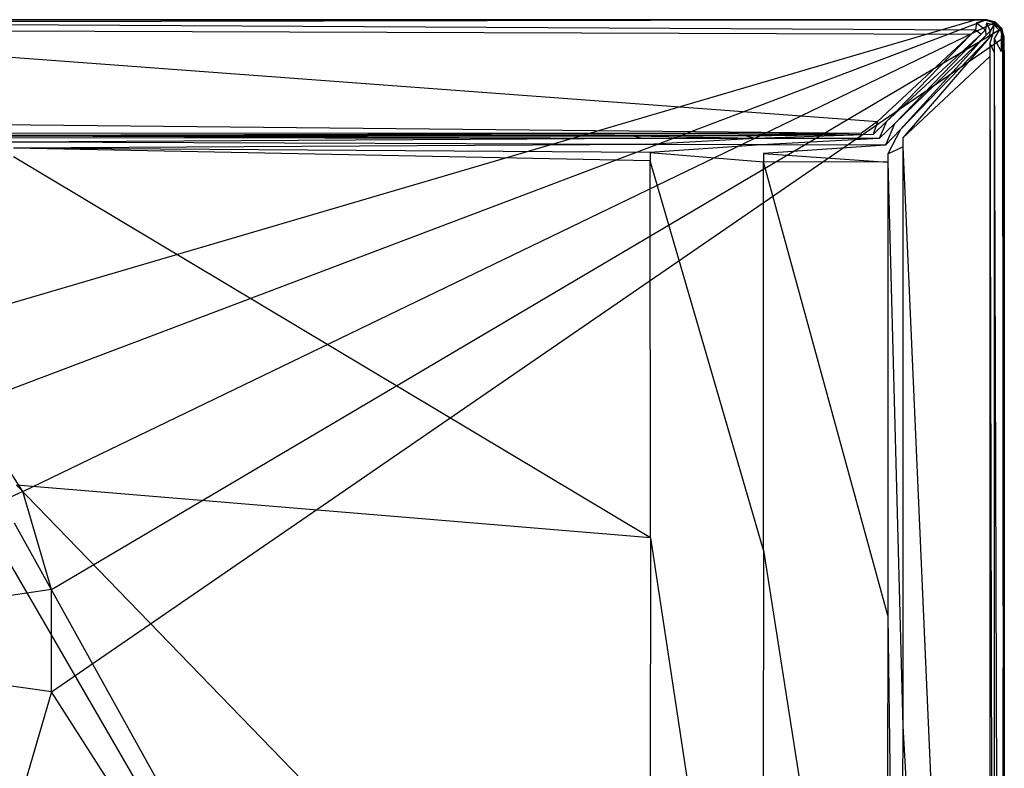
# Model space of a CAD drawing. Extents: x 0 to 0.9, y -0.75 to 0.
# Tile 7 of 7: x 0.561 to 0.9, y -0.257 to 0. Entities that reach past the tile are written whole.
import ezdxf

# ---------------------------------------------------------------- set-up
doc = ezdxf.new("R2010")
doc.units = 0
doc.layers.add('L1_WANNE_N_UDA9075ARA248V___0__', color=7, linetype='CONTINUOUS')

msp = doc.modelspace()

# ---------------------------------------------------------------- linework, layer by layer
at = {"layer": 'L1_WANNE_N_UDA9075ARA248V___0__', "color": 8}
for points, invisible_edges in [([(0.45, 0, 0.002053), (0.890241, 0), (0.45, 0), (0.45, 0, 0.002053)], 13), ([(0.890241, 0), (0.45, 0, 0.002053), (0.890264, 0, 0.002101), (0.890241, 0)], 14), ([(0.45, 0), (0.889601, -0.000171), (0.45, -0.000162), (0.45, 0)], 13), ([(0.889601, -0.000171), (0.45, 0), (0.890241, 0), (0.889601, -0.000171)], 14), ([(0.45, 0, 0.042676), (0.890264, 0, 0.002101), (0.45, 0, 0.002053), (0.45, 0, 0.042676)], 13), ([(0.890264, 0, 0.002101), (0.45, 0, 0.042676), (0.890556, 0, 0.043338), (0.890264, 0, 0.002101)], 14), ([(0.45, -0.001027, 0.046974), (0.890592, 0, 0.044495), (0.45, 0, 0.044495), (0.45, -0.001027, 0.046974)], 13), ([(0.890592, 0, 0.044495), (0.45, -0.001027, 0.046974), (0.890456, -0.00104, 0.046974), (0.890592, 0, 0.044495)], 14), ([(0.45, 0, 0.044495), (0.890556, 0, 0.043338), (0.45, 0, 0.042676), (0.45, 0, 0.044495)], 13), ([(0.890556, 0, 0.043338), (0.45, 0, 0.044495), (0.890592, 0, 0.044495), (0.890556, 0, 0.043338)], 14), ([(0.890241, 0), (0.893404, -0.000197), (0.889601, -0.000171), (0.890241, 0)], 13), ([(0.890264, 0, 0.002101), (0.893992, 0), (0.890241, 0), (0.890264, 0, 0.002101)], 13), ([(0.893404, -0.000197), (0.890241, 0), (0.893992, 0), (0.893404, -0.000197)], 14), ([(0.893992, 0), (0.890264, 0, 0.002101), (0.893992, 0, 0.002101), (0.893992, 0)], 14), ([(0.890556, 0, 0.043338), (0.893992, 0, 0.002101), (0.890264, 0, 0.002101), (0.890556, 0, 0.043338)], 13), ([(0.890456, -0.00104, 0.046974), (0.893992, 0, 0.044495), (0.890592, 0, 0.044495), (0.890456, -0.00104, 0.046974)], 13), ([(0.893992, 0, 0.044495), (0.890456, -0.00104, 0.046974), (0.893856, -0.00104, 0.046974), (0.893992, 0, 0.044495)], 14), ([(0.893992, 0, 0.002101), (0.890556, 0, 0.043338), (0.893992, 0, 0.043344), (0.893992, 0, 0.002101)], 14), ([(0.890592, 0, 0.044495), (0.893992, 0, 0.043344), (0.890556, 0, 0.043338), (0.890592, 0, 0.044495)], 13), ([(0.893992, 0, 0.043344), (0.890592, 0, 0.044495), (0.893992, 0, 0.044495), (0.893992, 0, 0.043344)], 14), ([(0.893992, 0), (0.89645, -0.001043), (0.893404, -0.000197), (0.893992, 0)], 13), ([(0.893856, -0.00104, 0.046974), (0.89644, -0.00177, 0.046974), (0.893992, 0, 0.044495), (0.893856, -0.00104, 0.046974)], 14), ([(0.893992, 0, 0.002101), (0.896996, -0.000806, 0.043344), (0.896996, -0.000806, 0.002101), (0.893992, 0, 0.002101)], 13), ([(0.896996, -0.000806, 0.043344), (0.893992, 0, 0.002101), (0.893992, 0, 0.043344), (0.896996, -0.000806, 0.043344)], 14), ([(0.89645, -0.001043), (0.893992, 0), (0.896996, -0.000806), (0.89645, -0.001043)], 14), ([(0.893992, 0, 0.044495), (0.896996, -0.000806, 0.043344), (0.893992, 0, 0.043344), (0.893992, 0, 0.044495)], 13), ([(0.896996, -0.000806, 0.043344), (0.893992, 0, 0.044495), (0.896996, -0.000806, 0.044495), (0.896996, -0.000806, 0.043344)], 14), ([(0.89644, -0.00177, 0.046974), (0.896996, -0.000806, 0.044495), (0.893992, 0, 0.044495), (0.89644, -0.00177, 0.046974)], 14), ([(0.893992, 0), (0.896996, -0.000806, 0.002101), (0.896996, -0.000806), (0.893992, 0)], 13), ([(0.896996, -0.000806, 0.002101), (0.893992, 0), (0.893992, 0, 0.002101), (0.896996, -0.000806, 0.002101)], 14), ([(0.484774, -0.095058), (0.45, -0.000162), (0.889601, -0.000171), (0.484774, -0.095058)], 14), ([(0.890134, -0.003508, 0.048), (0.45, -0.001027, 0.046974), (0.45, -0.003508, 0.048), (0.890134, -0.003508, 0.048)], 13), ([(0.45, -0.001027, 0.046974), (0.890134, -0.003508, 0.048), (0.890456, -0.00104, 0.046974), (0.45, -0.001027, 0.046974)], 14), ([(0.889601, -0.000171), (0.51673, -0.109667), (0.484774, -0.095058), (0.889601, -0.000171)], 13), ([(0.51673, -0.109667), (0.889601, -0.000171), (0.893404, -0.000197), (0.51673, -0.109667)], 14), ([(0.893404, -0.000197), (0.54328, -0.132696), (0.51673, -0.109667), (0.893404, -0.000197)], 13), ([(0.54328, -0.132696), (0.893404, -0.000197), (0.89645, -0.001043), (0.54328, -0.132696)], 14), ([(0.89645, -0.001043), (0.562274, -0.16228), (0.54328, -0.132696), (0.89645, -0.001043)], 13), ([(0.562274, -0.16228), (0.89645, -0.001043), (0.898679, -0.003293), (0.562274, -0.16228)], 14), ([(0.898679, -0.003293), (0.572171, -0.196022), (0.562274, -0.16228), (0.898679, -0.003293)], 13), ([(0.572171, -0.196022), (0.898679, -0.003293), (0.8995, -0.006355), (0.572171, -0.196022)], 14), ([(0.893531, -0.003508, 0.048), (0.890456, -0.00104, 0.046974), (0.890134, -0.003508, 0.048), (0.893531, -0.003508, 0.048)], 13), ([(0.890456, -0.00104, 0.046974), (0.893531, -0.003508, 0.048), (0.893856, -0.00104, 0.046974), (0.890456, -0.00104, 0.046974)], 14), ([(0.895182, -0.003951, 0.048), (0.893856, -0.00104, 0.046974), (0.893531, -0.003508, 0.048), (0.895182, -0.003951, 0.048)], 13), ([(0.893856, -0.00104, 0.046974), (0.895182, -0.003951, 0.048), (0.89644, -0.00177, 0.046974), (0.893856, -0.00104, 0.046974)], 14), ([(0.896053, -0.004823, 0.048), (0.89644, -0.00177, 0.046974), (0.895182, -0.003951, 0.048), (0.896053, -0.004823, 0.048)], 13), ([(0.89644, -0.00177, 0.046974), (0.896053, -0.004823, 0.048), (0.898231, -0.003564, 0.046974), (0.89644, -0.00177, 0.046974)], 14), ([(0.89644, -0.00177, 0.046974), (0.899195, -0.003007, 0.044495), (0.896996, -0.000806, 0.044495), (0.89644, -0.00177, 0.046974)], 14), ([(0.899195, -0.003007, 0.044495), (0.89644, -0.00177, 0.046974), (0.898231, -0.003564, 0.046974), (0.899195, -0.003007, 0.044495)], 13), ([(0.896996, -0.000806), (0.898679, -0.003293), (0.89645, -0.001043), (0.896996, -0.000806)], 13), ([(0.896996, -0.000806, 0.002101), (0.899195, -0.003007, 0.043344), (0.899195, -0.003007, 0.002101), (0.896996, -0.000806, 0.002101)], 13), ([(0.899195, -0.003007, 0.043344), (0.896996, -0.000806, 0.002101), (0.896996, -0.000806, 0.043344), (0.899195, -0.003007, 0.043344)], 14), ([(0.898679, -0.003293), (0.896996, -0.000806), (0.899195, -0.003007), (0.898679, -0.003293)], 14), ([(0.896996, -0.000806, 0.043344), (0.899195, -0.003007, 0.044495), (0.899195, -0.003007, 0.043344), (0.896996, -0.000806, 0.043344)], 13), ([(0.899195, -0.003007, 0.044495), (0.896996, -0.000806, 0.043344), (0.896996, -0.000806, 0.044495), (0.899195, -0.003007, 0.044495)], 14), ([(0.896996, -0.000806), (0.899195, -0.003007, 0.002101), (0.899195, -0.003007), (0.896996, -0.000806)], 13), ([(0.899195, -0.003007, 0.002101), (0.896996, -0.000806), (0.896996, -0.000806, 0.002101), (0.899195, -0.003007, 0.002101)], 14), ([(0.899195, -0.003007, 0.044495), (0.898231, -0.003564, 0.046974), (0.898961, -0.006151, 0.046974), (0.899195, -0.003007, 0.044495)], 14), ([(0.899195, -0.003007), (0.8995, -0.006355), (0.898679, -0.003293), (0.899195, -0.003007)], 13), ([(0.899195, -0.003007, 0.044495), (0.898961, -0.006151, 0.046974), (0.9, -0.006014, 0.044495), (0.899195, -0.003007, 0.044495)], 14), ([(0.899195, -0.003007, 0.002101), (0.9, -0.006014, 0.043344), (0.9, -0.006014, 0.002101), (0.899195, -0.003007, 0.002101)], 13), ([(0.9, -0.006014, 0.043344), (0.899195, -0.003007, 0.002101), (0.899195, -0.003007, 0.043344), (0.9, -0.006014, 0.043344)], 14), ([(0.8995, -0.006355), (0.899195, -0.003007), (0.9, -0.006014), (0.8995, -0.006355)], 14), ([(0.899195, -0.003007, 0.043344), (0.9, -0.006014, 0.044495), (0.9, -0.006014, 0.043344), (0.899195, -0.003007, 0.043344)], 13), ([(0.9, -0.006014, 0.044495), (0.899195, -0.003007, 0.043344), (0.899195, -0.003007, 0.044495), (0.9, -0.006014, 0.044495)], 14), ([(0.899195, -0.003007), (0.9, -0.006014, 0.002101), (0.9, -0.006014), (0.899195, -0.003007)], 13), ([(0.9, -0.006014, 0.002101), (0.899195, -0.003007), (0.899195, -0.003007, 0.002101), (0.9, -0.006014, 0.002101)], 14), ([(0.888608, -0.00493, 0.048), (0.45, -0.003508, 0.048), (0.45, -0.00493, 0.048), (0.888608, -0.00493, 0.048)], 13), ([(0.45, -0.003508, 0.048), (0.888608, -0.00493, 0.048), (0.890134, -0.003508, 0.048), (0.45, -0.003508, 0.048)], 14), ([(0.856337, -0.03501, 0.048), (0.45, -0.00493, 0.048), (0.45, -0.03501, 0.048), (0.856337, -0.03501, 0.048)], 13), ([(0.45, -0.00493, 0.048), (0.856337, -0.03501, 0.048), (0.888608, -0.00493, 0.048), (0.45, -0.00493, 0.048)], 14), ([(0.8995, -0.006355), (0.572171, -0.231189), (0.572171, -0.196022), (0.8995, -0.006355)], 13), ([(0.572171, -0.231189), (0.8995, -0.006355), (0.8995, -0.011202), (0.572171, -0.231189)], 14), ([(0.85944, -0.03501, 0.048), (0.888608, -0.00493, 0.048), (0.856337, -0.03501, 0.048), (0.85944, -0.03501, 0.048)], 13), ([(0.888608, -0.00493, 0.048), (0.85944, -0.03501, 0.048), (0.891992, -0.00493, 0.048), (0.888608, -0.00493, 0.048)], 14), ([(0.862256, -0.035766, 0.048), (0.891992, -0.00493, 0.048), (0.85944, -0.03501, 0.048), (0.862256, -0.035766, 0.048)], 13), ([(0.891992, -0.00493, 0.048), (0.862256, -0.035766, 0.048), (0.893696, -0.005387, 0.048), (0.891992, -0.00493, 0.048)], 14), ([(0.86427, -0.037782, 0.048), (0.893696, -0.005387, 0.048), (0.862256, -0.035766, 0.048), (0.86427, -0.037782, 0.048)], 13), ([(0.893696, -0.005387, 0.048), (0.86427, -0.037782, 0.048), (0.894618, -0.006311, 0.048), (0.893696, -0.005387, 0.048)], 14), ([(0.865025, -0.040601, 0.048), (0.894618, -0.006311, 0.048), (0.86427, -0.037782, 0.048), (0.865025, -0.040601, 0.048)], 13), ([(0.894618, -0.006311, 0.048), (0.865025, -0.040601, 0.048), (0.895075, -0.008016, 0.048), (0.894618, -0.006311, 0.048)], 14), ([(0.891992, -0.00493, 0.048), (0.890134, -0.003508, 0.048), (0.888608, -0.00493, 0.048), (0.891992, -0.00493, 0.048)], 13), ([(0.890134, -0.003508, 0.048), (0.891992, -0.00493, 0.048), (0.893531, -0.003508, 0.048), (0.890134, -0.003508, 0.048)], 14), ([(0.893696, -0.005387, 0.048), (0.893531, -0.003508, 0.048), (0.891992, -0.00493, 0.048), (0.893696, -0.005387, 0.048)], 13), ([(0.893531, -0.003508, 0.048), (0.893696, -0.005387, 0.048), (0.895182, -0.003951, 0.048), (0.893531, -0.003508, 0.048)], 14), ([(0.894618, -0.006311, 0.048), (0.895182, -0.003951, 0.048), (0.893696, -0.005387, 0.048), (0.894618, -0.006311, 0.048)], 13), ([(0.895182, -0.003951, 0.048), (0.894618, -0.006311, 0.048), (0.896053, -0.004823, 0.048), (0.895182, -0.003951, 0.048)], 14), ([(0.895075, -0.008016, 0.048), (0.896053, -0.004823, 0.048), (0.894618, -0.006311, 0.048), (0.895075, -0.008016, 0.048)], 13), ([(0.896053, -0.004823, 0.048), (0.895075, -0.008016, 0.048), (0.896496, -0.006475, 0.048), (0.896053, -0.004823, 0.048)], 14), ([(0.895075, -0.008016, 0.048), (0.896496, -0.011262, 0.048), (0.896496, -0.006475, 0.048), (0.895075, -0.008016, 0.048)], 14), ([(0.896496, -0.006475, 0.048), (0.898231, -0.003564, 0.046974), (0.896053, -0.004823, 0.048), (0.896496, -0.006475, 0.048)], 13), ([(0.898231, -0.003564, 0.046974), (0.896496, -0.006475, 0.048), (0.898961, -0.006151, 0.046974), (0.898231, -0.003564, 0.046974)], 14), ([(0.896496, -0.006475, 0.048), (0.898961, -0.010941, 0.046974), (0.898961, -0.006151, 0.046974), (0.896496, -0.006475, 0.048)], 14), ([(0.898961, -0.010941, 0.046974), (0.896496, -0.006475, 0.048), (0.896496, -0.011262, 0.048), (0.898961, -0.010941, 0.046974)], 13), ([(0.898961, -0.006151, 0.046974), (0.9, -0.010806, 0.044495), (0.9, -0.006014, 0.044495), (0.898961, -0.006151, 0.046974)], 14), ([(0.9, -0.010806, 0.044495), (0.898961, -0.006151, 0.046974), (0.898961, -0.010941, 0.046974), (0.9, -0.010806, 0.044495)], 13), ([(0.9, -0.006014), (0.8995, -0.011202), (0.8995, -0.006355), (0.9, -0.006014)], 13), ([(0.8995, -0.011202), (0.9, -0.006014), (0.9, -0.010806), (0.8995, -0.011202)], 14), ([(0.9, -0.006014), (0.9, -0.010806, 0.002101), (0.9, -0.010806), (0.9, -0.006014)], 13), ([(0.9, -0.010806, 0.002101), (0.9, -0.006014), (0.9, -0.006014, 0.002101), (0.9, -0.010806, 0.002101)], 14), ([(0.9, -0.006014, 0.002101), (0.9, -0.010806, 0.043344), (0.9, -0.010806, 0.002101), (0.9, -0.006014, 0.002101)], 13), ([(0.9, -0.010806, 0.043344), (0.9, -0.006014, 0.002101), (0.9, -0.006014, 0.043344), (0.9, -0.010806, 0.043344)], 14), ([(0.9, -0.006014, 0.043344), (0.9, -0.010806, 0.044495), (0.9, -0.010806, 0.043344), (0.9, -0.006014, 0.043344)], 13), ([(0.9, -0.010806, 0.044495), (0.9, -0.006014, 0.043344), (0.9, -0.006014, 0.044495), (0.9, -0.010806, 0.044495)], 14), ([(0.865025, -0.040601, 0.048), (0.895075, -0.012644, 0.048), (0.895075, -0.008016, 0.048), (0.865025, -0.040601, 0.048)], 14), ([(0.896496, -0.011262, 0.048), (0.895075, -0.008016, 0.048), (0.895075, -0.012644, 0.048), (0.896496, -0.011262, 0.048)], 13), ([(0.899482, -0.743033), (0.572171, -0.231189), (0.8995, -0.011202), (0.899482, -0.743033)], 14), ([(0.865025, -0.043713, 0.048), (0.895075, -0.718795, 0.048), (0.895075, -0.012644, 0.048), (0.865025, -0.043713, 0.048)], 14), ([(0.895075, -0.012644, 0.048), (0.865025, -0.040601, 0.048), (0.865025, -0.043713, 0.048), (0.895075, -0.012644, 0.048)], 13), ([(0.895075, -0.012644, 0.048), (0.896496, -0.743525, 0.048), (0.896496, -0.011262, 0.048), (0.895075, -0.012644, 0.048)], 14), ([(0.896496, -0.743525, 0.048), (0.895075, -0.012644, 0.048), (0.895075, -0.718795, 0.048), (0.896496, -0.743525, 0.048)], 13), ([(0.896496, -0.011262, 0.048), (0.898961, -0.743849, 0.046974), (0.898961, -0.010941, 0.046974), (0.896496, -0.011262, 0.048)], 14), ([(0.898961, -0.743849, 0.046974), (0.896496, -0.011262, 0.048), (0.896496, -0.743525, 0.048), (0.898961, -0.743849, 0.046974)], 13), ([(0.9, -0.010806, 0.044495), (0.898961, -0.743849, 0.046974), (0.9, -0.743986, 0.044495), (0.9, -0.010806, 0.044495)], 13), ([(0.898961, -0.743849, 0.046974), (0.9, -0.010806, 0.044495), (0.898961, -0.010941, 0.046974), (0.898961, -0.743849, 0.046974)], 14), ([(0.8995, -0.011202), (0.9, -0.743986), (0.899482, -0.743033), (0.8995, -0.011202)], 13), ([(0.9, -0.743986), (0.8995, -0.011202), (0.9, -0.010806), (0.9, -0.743986)], 14), ([(0.9, -0.743986), (0.9, -0.010806, 0.002101), (0.9, -0.743986, 0.002101), (0.9, -0.743986)], 13), ([(0.9, -0.010806, 0.002101), (0.9, -0.743986), (0.9, -0.010806), (0.9, -0.010806, 0.002101)], 14), ([(0.9, -0.010806, 0.002101), (0.9, -0.743986, 0.043344), (0.9, -0.743986, 0.002101), (0.9, -0.010806, 0.002101)], 13), ([(0.9, -0.743986, 0.043344), (0.9, -0.010806, 0.002101), (0.9, -0.010806, 0.043344), (0.9, -0.743986, 0.043344)], 14), ([(0.9, -0.010806, 0.043344), (0.9, -0.743986, 0.044495), (0.9, -0.743986, 0.043344), (0.9, -0.010806, 0.043344)], 13), ([(0.9, -0.743986, 0.044495), (0.9, -0.010806, 0.043344), (0.9, -0.010806, 0.044495), (0.9, -0.743986, 0.044495)], 14), ([(0.850886, -0.039017, 0.048), (0.45, -0.03501, 0.048), (0.45, -0.039121, 0.048), (0.850886, -0.039017, 0.048)], 13), ([(0.45, -0.03501, 0.048), (0.850886, -0.039017, 0.048), (0.856337, -0.03501, 0.048), (0.45, -0.03501, 0.048)], 14), ([(0.854857, -0.039523, 0.048), (0.856337, -0.03501, 0.048), (0.850886, -0.039017, 0.048), (0.854857, -0.039523, 0.048)], 13), ([(0.856946, -0.040897, 0.048), (0.85944, -0.03501, 0.048), (0.854857, -0.039523, 0.048), (0.856946, -0.040897, 0.048)], 13), ([(0.856337, -0.03501, 0.048), (0.854857, -0.039523, 0.048), (0.85944, -0.03501, 0.048), (0.856337, -0.03501, 0.048)], 14), ([(0.85944, -0.03501, 0.048), (0.856946, -0.040897, 0.048), (0.862256, -0.035766, 0.048), (0.85944, -0.03501, 0.048)], 14), ([(0.859145, -0.043098, 0.048), (0.862256, -0.035766, 0.048), (0.856946, -0.040897, 0.048), (0.859145, -0.043098, 0.048)], 13), ([(0.862256, -0.035766, 0.048), (0.859145, -0.043098, 0.048), (0.86427, -0.037782, 0.048), (0.862256, -0.035766, 0.048)], 14), ([(0.850886, -0.039017, 0.048), (0.45, -0.040091, 0.047301), (0.808376, -0.039723, 0.047861), (0.850886, -0.039017, 0.048)], 14), ([(0.850886, -0.039017, 0.048), (0.45, -0.039121, 0.048), (0.45, -0.040091, 0.047301), (0.850886, -0.039017, 0.048)], 14), ([(0.808376, -0.039723, 0.047861), (0.45, -0.040091, 0.04584), (0.770013, -0.039789, 0.046228), (0.808376, -0.039723, 0.047861)], 14), ([(0.808376, -0.039723, 0.047861), (0.45, -0.040091, 0.047301), (0.45, -0.040091, 0.04584), (0.808376, -0.039723, 0.047861)], 14), ([(0.770013, -0.039789, 0.046228), (0.45, -0.040091, 0.040248), (0.554011, -0.040076, 0.039699), (0.770013, -0.039789, 0.046228)], 14), ([(0.770013, -0.039789, 0.046228), (0.45, -0.040091, 0.04584), (0.45, -0.040091, 0.040248), (0.770013, -0.039789, 0.046228)], 14), ([(0.772551, -0.040091, 0.046111), (0.770013, -0.039789, 0.046228), (0.554011, -0.040076, 0.039699), (0.772551, -0.040091, 0.046111)], 14), ([(0.772551, -0.040091, 0.046111), (0.554011, -0.040076, 0.039699), (0.55495, -0.040091, 0.038516), (0.772551, -0.040091, 0.046111)], 14), ([(0.775322, -0.040834, 0.046042), (0.55495, -0.040091, 0.038516), (0.557004, -0.040642, 0.038143), (0.775322, -0.040834, 0.046042)], 14), ([(0.775322, -0.040834, 0.046042), (0.772551, -0.040091, 0.046111), (0.55495, -0.040091, 0.038516), (0.775322, -0.040834, 0.046042)], 14), ([(0.558508, -0.042147, 0.038161), (0.775322, -0.040834, 0.046042), (0.557004, -0.040642, 0.038143), (0.558508, -0.042147, 0.038161)], 13), ([(0.811282, -0.040091, 0.047861), (0.808376, -0.039723, 0.047861), (0.770013, -0.039789, 0.046228), (0.811282, -0.040091, 0.047861)], 14), ([(0.811282, -0.040091, 0.047861), (0.770013, -0.039789, 0.046228), (0.772551, -0.040091, 0.046111), (0.811282, -0.040091, 0.047861)], 14), ([(0.814219, -0.040879, 0.047862), (0.772551, -0.040091, 0.046111), (0.775322, -0.040834, 0.046042), (0.814219, -0.040879, 0.047862)], 14), ([(0.814219, -0.040879, 0.047862), (0.811282, -0.040091, 0.047861), (0.772551, -0.040091, 0.046111), (0.814219, -0.040879, 0.047862)], 14), ([(0.811282, -0.040091, 0.047861), (0.850886, -0.039017, 0.048), (0.808376, -0.039723, 0.047861), (0.811282, -0.040091, 0.047861)], 13), ([(0.850886, -0.039017, 0.048), (0.811282, -0.040091, 0.047861), (0.854857, -0.039523, 0.048), (0.850886, -0.039017, 0.048)], 14), ([(0.814219, -0.040879, 0.047862), (0.854857, -0.039523, 0.048), (0.811282, -0.040091, 0.047861), (0.814219, -0.040879, 0.047862)], 13), ([(0.854857, -0.039523, 0.048), (0.814219, -0.040879, 0.047862), (0.856946, -0.040897, 0.048), (0.854857, -0.039523, 0.048)], 14), ([(0.859949, -0.046105, 0.048), (0.86427, -0.037782, 0.048), (0.859145, -0.043098, 0.048), (0.859949, -0.046105, 0.048)], 13), ([(0.86427, -0.037782, 0.048), (0.859949, -0.046105, 0.048), (0.865025, -0.040601, 0.048), (0.86427, -0.037782, 0.048)], 14), ([(0.859949, -0.046105, 0.048), (0.865025, -0.043713, 0.048), (0.865025, -0.040601, 0.048), (0.859949, -0.046105, 0.048)], 14), ([(0.775322, -0.040834, 0.046042), (0.558508, -0.042147, 0.038161), (0.777351, -0.042865, 0.046047), (0.775322, -0.040834, 0.046042)], 14), ([(0.559058, -0.044204, 0.038178), (0.777351, -0.042865, 0.046047), (0.558508, -0.042147, 0.038161), (0.559058, -0.044204, 0.038178)], 13), ([(0.777351, -0.042865, 0.046047), (0.559058, -0.044204, 0.038178), (0.778094, -0.045639, 0.046051), (0.777351, -0.042865, 0.046047)], 14), ([(0.777351, -0.042865, 0.046047), (0.814219, -0.040879, 0.047862), (0.775322, -0.040834, 0.046042), (0.777351, -0.042865, 0.046047)], 13), ([(0.814219, -0.040879, 0.047862), (0.777351, -0.042865, 0.046047), (0.816368, -0.043031, 0.047863), (0.814219, -0.040879, 0.047862)], 14), ([(0.778094, -0.045639, 0.046051), (0.816368, -0.043031, 0.047863), (0.777351, -0.042865, 0.046047), (0.778094, -0.045639, 0.046051)], 13), ([(0.816368, -0.043031, 0.047863), (0.778094, -0.045639, 0.046051), (0.817155, -0.04597, 0.047865), (0.816368, -0.043031, 0.047863)], 14), ([(0.816368, -0.043031, 0.047863), (0.856946, -0.040897, 0.048), (0.814219, -0.040879, 0.047862), (0.816368, -0.043031, 0.047863)], 13), ([(0.856946, -0.040897, 0.048), (0.816368, -0.043031, 0.047863), (0.859145, -0.043098, 0.048), (0.856946, -0.040897, 0.048)], 14), ([(0.817155, -0.04597, 0.047865), (0.859145, -0.043098, 0.048), (0.816368, -0.043031, 0.047863), (0.817155, -0.04597, 0.047865)], 13), ([(0.859145, -0.043098, 0.048), (0.817155, -0.04597, 0.047865), (0.859949, -0.046105, 0.048), (0.859145, -0.043098, 0.048)], 14), ([(0.859949, -0.04896, 0.048), (0.865025, -0.242941, 0.048), (0.865025, -0.043713, 0.048), (0.859949, -0.04896, 0.048)], 14), ([(0.865025, -0.043713, 0.048), (0.859949, -0.046105, 0.048), (0.859949, -0.04896, 0.048), (0.865025, -0.043713, 0.048)], 13), ([(0.895075, -0.718795, 0.048), (0.865025, -0.043713, 0.048), (0.865025, -0.242941, 0.048), (0.895075, -0.718795, 0.048)], 13), ([(0.778094, -0.048508, 0.04606), (0.559058, -0.044204, 0.038178), (0.559058, -0.047111, 0.038214), (0.778094, -0.048508, 0.04606)], 14), ([(0.778094, -0.045639, 0.046051), (0.559058, -0.044204, 0.038178), (0.778094, -0.048508, 0.04606), (0.778094, -0.045639, 0.046051)], 14), ([(0.778286, -0.178235, 0.046398), (0.559058, -0.047111, 0.038214), (0.560088, -0.160102, 0.039585), (0.778286, -0.178235, 0.046398)], 14), ([(0.778286, -0.178235, 0.046398), (0.778094, -0.048508, 0.04606), (0.559058, -0.047111, 0.038214), (0.778286, -0.178235, 0.046398)], 14), ([(0.817155, -0.048829, 0.047867), (0.778094, -0.045639, 0.046051), (0.778094, -0.048508, 0.04606), (0.817155, -0.048829, 0.047867)], 13), ([(0.778094, -0.045639, 0.046051), (0.817155, -0.048829, 0.047867), (0.817155, -0.04597, 0.047865), (0.778094, -0.045639, 0.046051)], 14), ([(0.859949, -0.04896, 0.048), (0.817155, -0.04597, 0.047865), (0.817155, -0.048829, 0.047867), (0.859949, -0.04896, 0.048)], 13), ([(0.817155, -0.04597, 0.047865), (0.859949, -0.04896, 0.048), (0.859949, -0.046105, 0.048), (0.817155, -0.04597, 0.047865)], 14), ([(0.817155, -0.182413, 0.047968), (0.778094, -0.048508, 0.04606), (0.778286, -0.178235, 0.046398), (0.817155, -0.182413, 0.047968)], 14), ([(0.817155, -0.182413, 0.047968), (0.817155, -0.048829, 0.047867), (0.778094, -0.048508, 0.04606), (0.817155, -0.182413, 0.047968)], 14), ([(0.859949, -0.204884, 0.048), (0.817155, -0.048829, 0.047867), (0.817155, -0.182413, 0.047968), (0.859949, -0.204884, 0.048)], 14), ([(0.859949, -0.04896, 0.048), (0.817155, -0.048829, 0.047867), (0.859949, -0.204884, 0.048), (0.859949, -0.04896, 0.048)], 14), ([(0.865025, -0.242941, 0.048), (0.859949, -0.04896, 0.048), (0.859949, -0.204884, 0.048), (0.865025, -0.242941, 0.048)], 13), ([(0.562274, -0.16228), (0.45, -0.213606), (0.54328, -0.132696), (0.562274, -0.16228)], 14), ([(0.572171, -0.196022), (0.45, -0.213606), (0.562274, -0.16228), (0.572171, -0.196022)], 14), ([(0.777862, -0.384753, 0.046402), (0.560088, -0.160102, 0.039585), (0.559439, -0.173179, 0.0396), (0.777862, -0.384753, 0.046402)], 14), ([(0.778286, -0.178235, 0.046398), (0.560088, -0.160102, 0.039585), (0.777862, -0.384753, 0.046402), (0.778286, -0.178235, 0.046398)], 14), ([(0.779628, -0.569176, 0.046406), (0.559439, -0.173179, 0.0396), (0.557403, -0.186284, 0.039618), (0.779628, -0.569176, 0.046406)], 14), ([(0.779628, -0.569176, 0.046406), (0.777862, -0.384753, 0.046402), (0.559439, -0.173179, 0.0396), (0.779628, -0.569176, 0.046406)], 14), ([(0.816782, -0.433499, 0.047969), (0.778286, -0.178235, 0.046398), (0.777862, -0.384753, 0.046402), (0.816782, -0.433499, 0.047969)], 13), ([(0.778286, -0.178235, 0.046398), (0.816782, -0.433499, 0.047969), (0.817155, -0.182413, 0.047968), (0.778286, -0.178235, 0.046398)], 14), ([(0.859588, -0.45305, 0.048), (0.817155, -0.182413, 0.047968), (0.816782, -0.433499, 0.047969), (0.859588, -0.45305, 0.048)], 13), ([(0.817155, -0.182413, 0.047968), (0.859588, -0.45305, 0.048), (0.859949, -0.204884, 0.048), (0.817155, -0.182413, 0.047968)], 14), ([(0.779628, -0.569176, 0.046406), (0.557403, -0.186284, 0.039618), (0.525934, -0.569655, 0.046421), (0.779628, -0.569176, 0.046406)], 14), ([(0.572171, -0.231189), (0.45, -0.213606), (0.572171, -0.196022), (0.572171, -0.231189)], 14), ([(0.864652, -0.55058, 0.048), (0.859949, -0.204884, 0.048), (0.859588, -0.45305, 0.048), (0.864652, -0.55058, 0.048)], 13), ([(0.859949, -0.204884, 0.048), (0.864652, -0.55058, 0.048), (0.865025, -0.242941, 0.048), (0.859949, -0.204884, 0.048)], 14), ([(0.572171, -0.231189), (0.562274, -0.264931), (0.45, -0.213606), (0.572171, -0.231189)], 14), ([(0.562274, -0.264931), (0.54328, -0.294515), (0.45, -0.213606), (0.562274, -0.264931)], 14), ([(0.572171, -0.231189), (0.899482, -0.743033), (0.562274, -0.264931), (0.572171, -0.231189)], 13), ([(0.894635, -0.731805, 0.048), (0.865025, -0.242941, 0.048), (0.864652, -0.55058, 0.048), (0.894635, -0.731805, 0.048)], 13), ([(0.865025, -0.242941, 0.048), (0.894635, -0.731805, 0.048), (0.895075, -0.718795, 0.048), (0.865025, -0.242941, 0.048)], 14)]:
    msp.add_3dface(points, dxfattribs=dict(at, invisible_edges=invisible_edges))

doc.saveas('drawing.dxf')
